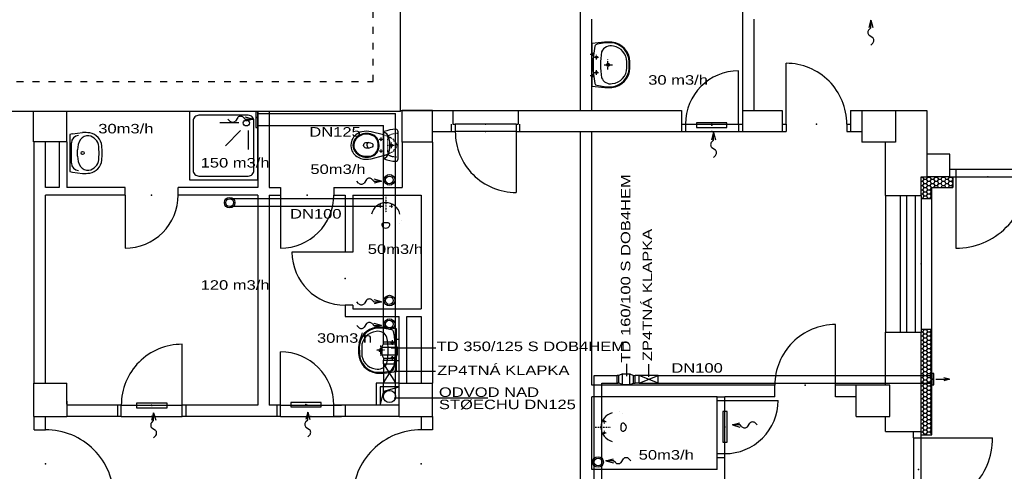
# Model space of a CAD drawing. Extents: x -196363 to 398972, y -489949 to -260582.
# Tile 123 of 256: x 217862 to 230826, y -473423 to -467477. Entities that reach past the tile are written whole.
import ezdxf

# ---------------------------------------------------------------- set-up
doc = ezdxf.new("R2010")
doc.units = 0
doc.header["$MEASUREMENT"] = 0
doc.linetypes.add('DASHED1', pattern=[1, 0.3, -0.4, 0.3])
doc.linetypes.add('DOTDASH', pattern=[1, 0.3, -0.2, 0, -0.2, 0.3])
for name, color, linetype in [('dvere', 1, 'Continuous'), ('navrh', 2, 'Continuous'), ('noszdiv', 1, 'Continuous'), ('okna', 2, 'Continuous'), ('tepizol', 8, 'Continuous'), ('VZT', 2, 'Continuous'), ('zarpred', 5, 'Continuous')]:
    doc.layers.add(name, color=color, linetype=linetype)
doc.styles.add('SPIRITTXTSTYLE1', font='ROMAN')
doc.linetypes.add('CERCH2', pattern='A,0,-1,[17,dur+dsp vaclavov.shx,S=0.003401,R=0,X=-1,Y=0],0', length=1)
pattern_1 = [(0, (583704.188, -350986), (47.625, 27.4963055), [-63.5, 31.75]), (60.000002, (583704.188, -350986), (-1.7e-06, 54.9926147), [31.75, -63.5]), (120.000003, (583704.188, -350986), (-47.625, 27.4963055), [-63.5, 31.75])]

msp = doc.modelspace()

# ---------------------------------------------------------------- hatches: boundary and pattern name
at = {"layer": 'tepizol', "linetype": 'Continuous', "ltscale": 300}
h = msp.add_hatch(dxfattribs=at)
h.set_pattern_fill('Plastev', color=1, scale=31.75, style=0, pattern_type=2)
h.set_pattern_definition(pattern_1)
h.paths.add_polyline_path([(229807.20312, -469545.875), (229732.1875, -469545.875), (229732.1875, -469790.96875), (229732.1875, -469830.9375), (229872.1875, -469830.9375), (229872.1875, -469685.875), (230147.21875, -469685.875), (230147.21875, -469545.875), (230107.1875, -469545.875)], flags=0)
h = msp.add_hatch(dxfattribs=at)
h.set_pattern_fill('Plastev', color=1, scale=31.75, style=0, pattern_type=2)
h.set_pattern_definition(pattern_1)
h.paths.add_polyline_path([(229732.1875, -472900.9375), (229732.1875, -472940.96875), (229872.1875, -472940.96875), (229872.1875, -471550.90625), (229732.1875, -471550.90625), (229732.1875, -471590.875)], flags=0)

# ---------------------------------------------------------------- linework, layer by layer
at = {"layer": 'dvere', "color": 1, "linetype": 'Continuous', "ltscale": 300}
for p, q in [((227952.20312, -468850.96875, 900), (227952.20312, -468050.96875, 900)), ((227327.21875, -468850.96875, 900), (227327.21875, -468150.96875, 900)), ((226627.23438, -468850.96875), (227327.21875, -468850.96875)), ((224397.1875, -468950.9375, 1723.80005), (224397.1875, -469750.9375, 1723.80005)), ((226627.23438, -468950.96875), (227327.21875, -468950.96875)), ((230107.1875, -469445.9375, 900), (230187.20312, -469445.9375, 900)), ((230187.20312, -469445.9375, 900), (230187.20312, -469545.875, 900)), ((230187.20312, -469445.9375, 900), (231127.20312, -469445.9375, 900)), ((230107.1875, -469545.875, 900), (230187.20312, -469545.875, 900)), ((230187.20312, -469545.875, 900), (230187.20312, -470485.875, 900)), ((230187.20312, -469545.875, 900), (231127.20312, -469545.875, 900)), ((219249.67188, -469785.90625, 900), (219249.67188, -470485.875, 900)), ((221297.20312, -469785.90625, 900), (221297.20312, -470485.875, 900)), ((222147.20312, -470535.90625, 900), (221447.21875, -470535.90625, 900)), ((228604.01562, -472290.9375, 900), (228604.01562, -471490.9375, 900)), ((219999.67188, -472550.9375, 900), (219999.67188, -471750.9375, 900)), ((221297.20312, -472550.9375, 900), (221297.20312, -471850.9375, 900)), ((227047.17188, -473190.875), (227047.17188, -472490.90625)), ((227147.1875, -473190.875), (227147.17188, -472490.90625)), ((227147.1875, -472490.90625, 900), (227847.17188, -472490.90625, 900)), ((229632.17188, -472980.9375, 900), (229632.17188, -472900.9375, 900)), ((229732.1875, -472980.9375, 900), (229732.1875, -472900.9375, 900)), ((229632.17188, -472980.9375, 900), (229732.1875, -472980.9375, 900)), ((229632.17188, -472980.9375, 900), (229632.17188, -473920.9375, 900)), ((229732.1875, -472980.9375, 900), (230672.1875, -472980.9375, 900)), ((229732.1875, -473920.9375, 900), (229732.1875, -472980.9375, 900))]:
    msp.add_line(p, q, dxfattribs=at)
at = {"layer": 'dvere', "color": 1, "linetype": 'Continuous', "ltscale": 304.799988}
for p, q in [((223547.1875, -468950.9375), (223547.1875, -468850.96875)), ((224447.20312, -468950.9375), (224447.20312, -468850.90625)), ((226577.23438, -468850.96875), (226577.23438, -468950.96875)), ((227377.23438, -468850.96875), (227377.23438, -468950.96875)), ((227047.17188, -472440.90625), (227147.17188, -472440.90625)), ((219149.65625, -472550.9375), (219149.65625, -472700.9375)), ((220049.67188, -472550.9375), (220049.67188, -472700.9375)), ((221247.20312, -472550.9375), (221247.20312, -472700.9375)), ((222147.20312, -472550.9375), (222147.20312, -472700.9375)), ((227047.17188, -473240.90625), (227147.1875, -473240.90625))]:
    msp.add_line(p, q, dxfattribs=at)
at = {"layer": 'dvere', "color": 1, "linetype": 'Continuous', "ltscale": 330}
for p, q in [((224397.1875, -468850.96875), (223597.1875, -468850.96875)), ((224397.1875, -468950.9375), (223597.1875, -468950.9375)), ((219199.67188, -472550.9375), (219999.67188, -472550.9375)), ((221297.20312, -472550.9375), (222097.20312, -472550.9375)), ((219199.67188, -472700.9375), (219999.67188, -472700.9375)), ((221297.20312, -472700.9375), (222097.20312, -472700.9375))]:
    msp.add_line(p, q, dxfattribs=at)
at = {"layer": 'dvere', "color": 1, "linetype": 'Continuous', "ltscale": 300}
for centre, radius, start, end in [((227952.20312, -468850.96875, 900), 800.00079, 0, 90.000002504), ((227327.21875, -468850.96875, 900), 699.98828, 90.000009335, 180.000005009), ((224397.1875, -468950.9375, 1723.80005), 800.00085, 180.000005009, 270.000028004), ((230187.20312, -469545.875, 900), 939.99786, 269.999235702, 360.000010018), ((219249.67188, -469785.90625, 900), 699.98828, 270.000000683, 360.000010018), ((221297.20312, -469785.90625, 900), 699.98828, 270.000000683, 360.000010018), ((222147.20312, -470535.90625, 900), 699.98834, 180.000005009, 270.000000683), ((228604.01562, -472290.9375, 900), 800.00079, 90.000002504, 180.000005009), ((219999.67188, -472550.9375, 900), 800.00085, 90.000002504, 180.000005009), ((221297.20312, -472550.9375, 900), 699.98828, 0, 90.000002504), ((227147.1875, -472490.90625, 900), 699.98822, 270.000000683, 360.000010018), ((218202.17188, -473775.9375, 900), 900.01331, 0, 90.000002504), ((223147.1875, -473775.9375, 900), 900.01331, 90.000002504, 180.000005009), ((229732.1875, -472980.9375, 900), 939.99207, 269.999235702, 360.000010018)]:
    msp.add_arc(centre, radius, start, end, dxfattribs=at)
at = {"layer": 'dvere', "color": 1, "linetype": 'Continuous', "ltscale": 250}
msp.add_point((223997.1875, -468850.96875), dxfattribs=at)
at = {"layer": 'dvere', "color": 1, "linetype": 'Continuous', "ltscale": 300}
for p in [(226977.23438, -468850.96875, 900), (228352.20312, -468850.96875, 900), (223997.1875, -468950.9375, 1723.80005), (230607.20312, -469545.875, 900), (219599.67188, -469785.90625, 900), (221647.20312, -469785.90625, 900), (222147.20312, -470885.9375, 900), (228204.01562, -472290.875, 900), (219599.67188, -472550.9375, 900), (221647.20312, -472550.9375, 900), (227147.1875, -472840.9375, 900), (218202.17188, -473325.9375, 900), (223147.1875, -473325.9375, 900), (229696.51562, -473400.9375, 900)]:
    msp.add_point(p, dxfattribs=at)
at = {"layer": 'dvere', "color": 15, "linetype": 'Continuous', "ltscale": 250}
for p in [(226977.23438, -468950.96875), (219599.67188, -472700.9375), (221697.20312, -472700.9375), (227147.17188, -472840.90625)]:
    msp.add_point(p, dxfattribs=at)
at = {"layer": 'navrh', "color": 1, "linetype": 'Continuous', "ltscale": 300}
for p, q in [((225247.20312, -468670.9375, 900), (225247.20312, -465320.96875, 900)), ((227377.23438, -466470.90625, 900), (227377.23438, -468670.9375, 900)), ((225397.21875, -468670.9375, 900), (225397.21875, -467470.9375, 900)), ((227527.20312, -467470.9375, 900), (227527.20312, -468670.9375, 900)), ((220997.21875, -468685.96875, 900), (220997.21875, -469685.9375, 900)), ((221147.1875, -468685.96875, 900), (221147.1875, -469685.9375, 900)), ((226577.23438, -468850.96875, 900), (226627.23438, -468850.96875, 900)), ((226627.23438, -468850.96875, 900), (226627.23438, -468950.9375, 900)), ((227327.21875, -468850.96875, 900), (227377.23438, -468850.96875, 900)), ((227327.21875, -468850.96875, 900), (227327.21875, -468950.9375, 900)), ((227902.20312, -468850.96875, 900), (227952.20312, -468850.96875, 900)), ((227952.20312, -468850.96875, 900), (227952.20312, -468950.9375, 900)), ((228752.20312, -468850.96875, 900), (228802.20312, -468850.96875, 900)), ((228752.20312, -468850.96875, 900), (228752.20312, -468950.9375, 900)), ((225247.20312, -478670.9375, 900), (225247.20312, -468950.9375, 900)), ((225397.21875, -472290.9375, 900), (225397.21875, -468950.9375, 900)), ((226577.23438, -468950.9375, 900), (226627.23438, -468950.9375, 900)), ((227327.21875, -468950.9375, 900), (227377.23438, -468950.9375, 900)), ((227902.20312, -468950.9375, 900), (227952.20312, -468950.9375, 900)), ((228752.20312, -468950.9375, 900), (228802.20312, -468950.9375, 900)), ((218052.20312, -472260.90625, 900), (218052.20312, -469085.90625, 900)), ((218202.17188, -469685.9375, 900), (218202.17188, -469085.90625, 900)), ((218382.20312, -469085.90625, 900), (218382.20312, -469685.9375, 900)), ((218482.21875, -469085.90625, 900), (218482.21875, -469685.9375, 900)), ((222897.20312, -469090.9375, 900), (222897.20312, -469685.9375, 900)), ((223297.20312, -469090.9375, 900), (223297.20312, -472260.90625, 900)), ((230107.1875, -469245.9375, 900), (229807.20312, -469245.9375, 900)), ((229807.20312, -469245.9375, 900), (229807.20312, -469545.875, 900)), ((230107.1875, -469545.875, 900), (230107.1875, -469245.9375, 900)), ((230107.1875, -469545.875, 900), (229807.20312, -469545.875, 900)), ((230147.21875, -469545.875, 900), (230147.21875, -469685.875, 900)), ((218382.20312, -469685.9375, 900), (218202.17188, -469685.9375, 900)), ((218202.17188, -472260.90625, 900), (218202.17188, -469785.90625, 900)), ((219249.67188, -469785.90625, 900), (218202.17188, -469785.90625, 900)), ((219249.67188, -469685.9375, 900), (218482.21875, -469685.9375, 900)), ((219249.67188, -469785.90625, 900), (219249.67188, -469685.9375, 900)), ((220997.21875, -469685.9375, 900), (219949.65625, -469685.9375, 900)), ((219949.65625, -469785.90625, 900), (219949.65625, -469685.9375, 900)), ((220997.21875, -469785.90625, 900), (219949.65625, -469785.90625, 900)), ((220997.21875, -469785.90625, 900), (220997.21875, -472550.9375, 900)), ((221147.1875, -469685.9375, 900), (221297.20312, -469685.9375, 900)), ((221147.1875, -469785.90625, 900), (221147.1875, -472550.9375, 900)), ((221147.1875, -469785.90625, 900), (221297.20312, -469785.90625, 900)), ((221297.20312, -469685.9375, 900), (221297.20312, -469785.90625, 900)), ((221997.1875, -469685.9375, 900), (222897.20312, -469685.9375, 900)), ((221997.1875, -469685.9375, 900), (221997.1875, -469785.90625, 900)), ((221997.1875, -469785.90625, 900), (222147.20312, -469785.90625, 900)), ((222147.20312, -469785.90625, 900), (222147.20312, -470535.90625, 900)), ((222247.17188, -469785.90625, 900), (223147.1875, -469785.90625, 900)), ((222247.17188, -469785.90625, 900), (222247.17188, -470535.90625, 900)), ((223147.1875, -469785.90625, 900), (223147.1875, -471285.875, 900)), ((229872.1875, -469830.9375, 900), (229872.1875, -469685.875, 900)), ((229872.1875, -469685.875, 900), (230147.21875, -469685.875, 900)), ((229732.1875, -469830.9375, 900), (229872.1875, -469830.9375, 900)), ((229872.1875, -471550.90625, 2547.59985), (229872.1875, -469830.9375, 2547.59985)), ((222247.17188, -470535.90625, 900), (222147.20312, -470535.90625, 900)), ((222247.17188, -471235.875, 900), (222147.20312, -471235.875, 900)), ((222147.20312, -471235.875, 900), (222147.20312, -471385.90625, 900)), ((222247.17188, -471235.875, 900), (222247.17188, -471285.875, 900)), ((222247.17188, -471285.875, 900), (223147.1875, -471285.875, 900)), ((222147.20312, -471385.90625, 900), (222857.21875, -471385.90625, 900)), ((222857.21875, -472260.90625, 900), (222857.21875, -471385.90625, 900)), ((222957.1875, -471385.90625, 900), (223147.1875, -471385.90625, 900)), ((222957.1875, -472260.90625, 900), (222957.1875, -471385.90625, 900)), ((223147.1875, -471385.90625, 900), (223147.1875, -472260.90625, 900)), ((229732.1875, -471550.90625, 900), (229872.1875, -471550.90625, 900)), ((229872.1875, -472940.96875, 900), (229872.1875, -471550.90625, 900)), ((222857.21875, -472260.90625, 900), (222557.23438, -472260.90625, 900)), ((222557.23438, -472260.90625, 900), (222557.23438, -472550.9375, 900)), ((222857.21875, -472310.90625, 900), (222607.23438, -472310.90625, 900)), ((222607.23438, -472310.90625, 900), (222607.23438, -472550.9375, 900)), ((222607.23438, -472550.9375, 900), (222654.35938, -472366.375, 900)), ((222654.35938, -472366.375, 900), (222857.21875, -472310.90625, 900)), ((227804.01562, -472290.9375, 900), (225397.21875, -472290.9375, 900)), ((227804.01562, -472440.90625, 900), (227804.01562, -472290.9375, 900)), ((228877.21875, -472290.9375, 900), (228604.01562, -472290.9375, 900)), ((228604.01562, -472440.90625, 900), (228604.01562, -472290.9375, 900)), ((225397.21875, -473400.9375, 900), (225397.21875, -472440.90625, 900)), ((227047.17188, -472440.90625, 900), (225397.21875, -472440.90625, 900)), ((227047.17188, -472490.90625, 900), (227047.17188, -472440.90625, 900)), ((227047.17188, -472490.90625, 900), (227147.1875, -472490.90625, 900)), ((227804.01562, -472440.90625, 900), (227147.1875, -472440.90625, 900)), ((227147.1875, -472490.90625, 900), (227147.1875, -472440.90625, 900)), ((228877.21875, -472440.90625, 900), (228604.01562, -472440.90625, 900)), ((219199.67188, -472550.9375, 900), (218482.21875, -472550.9375, 900)), ((219199.67188, -472700.9375, 900), (219199.67188, -472550.9375, 900)), ((219999.67188, -472700.9375, 900), (219999.67188, -472550.9375, 900)), ((220997.21875, -472550.9375, 900), (219999.67188, -472550.9375, 900)), ((221297.20312, -472550.9375, 900), (221147.1875, -472550.9375, 900)), ((221297.20312, -472700.9375, 900), (221297.20312, -472550.9375, 900)), ((221997.1875, -472700.9375, 900), (221997.1875, -472550.9375, 900)), ((222857.21875, -472550.9375, 900), (221997.1875, -472550.9375, 900)), ((218052.20312, -472875.90625, 900), (218052.20312, -472700.9375, 900)), ((218202.17188, -472875.90625, 900), (218202.17188, -472700.9375, 900)), ((219199.67188, -472700.9375, 900), (218482.21875, -472700.9375, 900)), ((221297.20312, -472700.9375, 900), (219999.67188, -472700.9375, 900)), ((222857.21875, -472700.9375, 900), (221997.1875, -472700.9375, 900)), ((223147.1875, -472700.9375, 900), (223147.1875, -472875.90625, 900)), ((223297.20312, -472700.9375, 900), (223297.20312, -472875.90625, 900)), ((218052.20312, -472875.90625, 900), (218202.17188, -472875.90625, 900)), ((223297.20312, -472875.90625, 900), (223147.1875, -472875.90625, 900)), ((229260.84375, -472900.9375, 900), (229732.1875, -472900.9375, 900)), ((229732.1875, -472940.96875, 900), (229872.1875, -472940.96875, 900)), ((227047.17188, -473400.9375, 900), (227047.17188, -473190.875, 900)), ((227047.17188, -473190.875, 900), (227147.1875, -473190.875, 900)), ((227147.1875, -474000.90625, 900), (227147.1875, -473190.875, 900)), ((227047.17188, -473400.9375, 900), (225397.21875, -473400.9375, 900))]:
    msp.add_line(p, q, dxfattribs=at)
at = {"layer": 'navrh', "color": 1, "linetype": 'Continuous'}
for p, q in [((218521.40625, -468988.28125), (218521.40625, -469476.125)), ((218555.59375, -468981.59375), (218689.73438, -468962.1875)), ((218542.64062, -469364.03125), (218542.64062, -469100.15625)), ((218623.3125, -469275.875), (218623.3125, -469188.21875)), ((218555.59375, -469482.875), (218689.73438, -469501.9375))]:
    msp.add_line(p, q, dxfattribs=at).dxf.unprotected_set("ltscale", 0)
msp.add_circle((218690.875, -469232.0625), 21.18323, dxfattribs=at).dxf.unprotected_set("ltscale", 0)
for centre, radius, start, end in [((218551.71875, -469052.1875), 70.72173, 86.858388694, 115.347988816), ((218639.23438, -469100.15625), 96.59541, 91.701266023, 179.999991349), ((218756.3125, -469114.375), 110.45582, 81.006118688, 147.294887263), ((218706.10938, -469471.125), 509.16974, 81.058957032, 91.840219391), ((218749.51562, -469157.15625), 153.76849, 4.769780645, 81.005626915), ((218756.15625, -469153.1875), 187.28143, 4.769780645, 81.005626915), ((218875.875, -469191.1875), 252.55522, 147.294395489, 179.835219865), ((215751.125, -469407.375), 3162.604, 3.174412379, 4.771146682), ((215599.96875, -469416.59375), 3354.47705, 3.174412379, 4.771146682), ((218875.8125, -469273.1875), 252.55522, 180.111541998, 212.652994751), ((215751.26562, -469054.0625), 3162.604, 355.176065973, 356.772800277), ((215600.10938, -469044.625), 3354.47705, 355.176065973, 356.772800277), ((218639.23438, -469364.03125), 96.59541, 179.999991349, 268.298709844), ((218756.21875, -469349.84375), 110.45582, 212.652666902, 278.940854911), ((218749.46875, -469307.0625), 153.76849, 278.941046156, 355.176065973), ((218756.10938, -469311.03125), 187.28143, 278.941046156, 355.176065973), ((218551.71875, -469412.25), 70.72173, 244.652485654, 273.141641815), ((218706.10938, -468993.03125), 509.16974, 268.159811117, 278.941073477)]:
    msp.add_arc(centre, radius, start, end, dxfattribs=at).dxf.unprotected_set("ltscale", 0)
at = {"layer": 'noszdiv', "color": 1, "linetype": 'DASHED1', "ltscale": 300}
for p, q in [((222517.20312, -468290.90625, 900), (222517.20312, -462860.9375, 900)), ((211102.17188, -468290.90625, 900), (222517.20312, -468290.90625, 900))]:
    msp.add_line(p, q, dxfattribs=at)
at = {"layer": 'noszdiv', "color": 1, "linetype": 'Continuous', "ltscale": 300}
for p, q in [((222877.21875, -468685.96875, 900), (222877.21875, -463135.96875, 900)), ((218042.1875, -468685.96875, 900), (213692.1875, -468685.96875, 900)), ((218482.21875, -468685.96875, 900), (218042.1875, -468685.96875, 900)), ((218042.1875, -469085.90625, 900), (218042.1875, -468685.96875, 900)), ((222877.21875, -468685.96875, 900), (218482.21875, -468685.96875, 900)), ((218482.21875, -469085.90625, 900), (218482.21875, -468685.96875, 900)), ((222877.21875, -468670.9375, 900), (223567.17188, -468670.9375, 900)), ((223297.20312, -468670.9375, 900), (222897.20312, -468670.9375, 900)), ((222897.20312, -468710.90625, 900), (222897.20312, -468670.9375, 900)), ((222897.20312, -469090.9375, 900), (222897.20312, -468710.90625, 900)), ((223297.20312, -469090.9375, 900), (223297.20312, -468670.9375, 900)), ((223567.17188, -468670.9375, 900), (223567.17188, -468850.96875, 900)), ((224427.20312, -468670.9375, 900), (226577.23438, -468670.9375, 900)), ((224427.20312, -468670.9375, 900), (224427.20312, -468850.96875, 900)), ((226577.23438, -468670.9375, 900), (226577.23438, -468950.9375, 900)), ((227377.23438, -468670.9375, 900), (227902.20312, -468670.9375, 900)), ((227377.23438, -468670.9375, 900), (227377.23438, -468950.9375, 900)), ((227902.20312, -468670.9375, 900), (227902.20312, -468950.9375, 900)), ((228802.20312, -468670.9375, 900), (228952.17188, -468670.9375, 900)), ((228802.20312, -468670.9375, 900), (228802.20312, -468950.9375, 900)), ((228952.17188, -468670.9375, 900), (229807.20312, -468670.9375, 900)), ((228952.17188, -468670.9375, 900), (228952.17188, -469090.9375, 900)), ((229392.21875, -468670.9375, 900), (229392.21875, -469090.9375, 900)), ((229807.20312, -468670.9375, 900), (229807.20312, -469245.9375, 900)), ((223567.17188, -468850.96875, 900), (223597.1875, -468850.96875, 900)), ((223597.1875, -468850.96875, 900), (223597.1875, -468950.9375, 900)), ((224397.1875, -468850.96875, 900), (224427.20312, -468850.96875, 900)), ((224397.1875, -468850.96875, 900), (224397.1875, -468950.9375, 900)), ((223297.20312, -468950.9375, 900), (223567.17188, -468950.9375, 900)), ((223567.17188, -468950.9375, 900), (223597.1875, -468950.9375, 900)), ((224397.1875, -468950.9375, 900), (224427.20312, -468950.9375, 900)), ((224427.20312, -468950.9375, 900), (226577.23438, -468950.9375, 900)), ((227377.23438, -468950.9375, 900), (227902.20312, -468950.9375, 900)), ((228802.20312, -468950.9375, 900), (228952.17188, -468950.9375, 900)), ((218482.21875, -469085.90625, 900), (218042.1875, -469085.90625, 900)), ((223297.20312, -469090.9375, 900), (222897.20312, -469090.9375, 900)), ((229392.21875, -469090.9375, 900), (228952.17188, -469090.9375, 900)), ((229260.84375, -469790.96875, 900), (229260.84375, -469090.9375, 900)), ((229807.20312, -469350.9375, 900), (229807.20312, -469350.9375, 900)), ((229732.1875, -469790.96875, 900), (229732.1875, -469545.875, 900)), ((229732.1875, -469545.875, 900), (229807.20312, -469545.875, 900)), ((229260.84375, -469790.96875, 900), (229732.1875, -469790.96875, 900)), ((229260.84375, -472290.9375, 900), (229260.84375, -471590.875, 900)), ((229260.84375, -471590.875, 900), (229732.1875, -471590.875, 900)), ((229732.1875, -472900.9375, 900), (229732.1875, -471590.875, 900)), ((218042.1875, -472260.90625, 900), (218042.1875, -472700.9375, 900)), ((218042.1875, -472260.90625, 900), (218482.21875, -472260.90625, 900)), ((218482.21875, -472540.90625, 900), (218482.21875, -472260.90625, 900)), ((222857.21875, -472260.90625, 900), (223297.20312, -472260.90625, 900)), ((222857.21875, -472700.9375, 900), (222857.21875, -472260.90625, 900)), ((223297.20312, -472700.9375, 900), (223297.20312, -472260.90625, 900)), ((228877.21875, -472700.9375, 900), (228877.21875, -472290.9375, 900)), ((229317.20312, -472290.9375, 900), (228877.21875, -472290.9375, 900)), ((228877.21875, -472700.9375, 900), (228877.21875, -472336.71875, 900)), ((229317.20312, -472700.9375, 900), (229317.20312, -472290.9375, 900)), ((218482.21875, -472500.9375, 900), (218482.21875, -472700.9375, 900)), ((218042.1875, -472700.9375, 900), (218482.21875, -472700.9375, 900)), ((222857.21875, -472700.9375, 900), (223297.20312, -472700.9375, 900)), ((228877.21875, -472700.9375, 900), (229260.84375, -472700.9375, 900)), ((229260.84375, -472700.9375, 900), (229317.20312, -472700.9375, 900)), ((229260.84375, -472900.9375, 900), (229260.84375, -472700.9375, 900))]:
    msp.add_line(p, q, dxfattribs=at)
at = {"layer": 'noszdiv', "color": 1, "linetype": 'CERCH2', "ltscale": 300}
msp.add_line((223567.17188, -468670.9375, 900), (224427.20312, -468670.9375, 900), dxfattribs=at)
at = {"layer": 'okna', "color": 1, "linetype": 'Continuous', "ltscale": 300}
for p, q in [((229260.84375, -469790.96875, 5171.40039), (229260.84375, -471590.875, 5171.40039)), ((229456.5, -469790.96875, 5247.6001), (229456.5, -471590.875, 5247.6001)), ((229536.53125, -469790.96875, 5247.6001), (229536.53125, -471590.875, 5247.6001)), ((229652.21875, -469790.96875, 5171.40039), (229652.21875, -471590.875, 5171.40039)), ((229732.1875, -469790.96875, 5171.40039), (229732.1875, -471590.875, 5171.40039))]:
    msp.add_line(p, q, dxfattribs=at)
msp.add_point((229732.1875, -470690.9375, 4347.6001), dxfattribs=at)
at = {"layer": 'VZT', "color": 2, "linetype": 'Continuous', "ltscale": 300}
for p, q in [((229069.20312, -467482.28125, 900), (229042.375, -467582.4375, 900)), ((229069.20312, -467583.25, 900), (229069.20312, -467482.28125, 900)), ((229069.20312, -467482.28125, 900), (229095.59375, -467580.8125, 900)), ((220932.125, -468788.3125, 900), (220831.96875, -468761.46875, 900)), ((220972.3125, -468690.9375, 900), (220972.21875, -468895.96875, 900)), ((220997.3125, -468690.9375, 900), (220972.3125, -468690.9375, 900)), ((220997.21875, -468895.96875, 900), (220997.3125, -468690.9375, 900)), ((220831.125, -468788.3125, 900), (220932.125, -468788.3125, 900)), ((220932.125, -468788.3125, 900), (220833.54688, -468814.6875, 900)), ((227174.17188, -468834.40625, 900), (226774.17188, -468834.40625, 900)), ((226774.17188, -468834.40625, 900), (226774.17188, -468894.375, 900)), ((227174.17188, -468894.375, 900), (227174.17188, -468834.40625, 900)), ((220972.21875, -468895.96875, 900), (220997.21875, -468895.96875, 900)), ((226774.17188, -468894.375, 900), (227174.17188, -468894.375, 900)), ((226998.46875, -468961.4375, 900), (226971.625, -469061.59375, 900)), ((226998.46875, -469062.40625, 900), (226998.46875, -468961.4375, 900)), ((226998.46875, -468961.4375, 900), (227024.85938, -469059.96875, 900)), ((222526.82812, -469603.4375, 900), (222627.78125, -469603.4375, 900)), ((222526.82812, -469603.4375, 900), (222627.78125, -469603.4375, 900)), ((222627.78125, -469603.4375, 900), (222527.60938, -469576.59375, 900)), ((222627.78125, -469603.4375, 900), (222527.60938, -469576.59375, 900)), ((222627.78125, -469603.4375, 900), (222529.25, -469629.84375, 900)), ((222627.78125, -469603.4375, 900), (222529.25, -469629.84375, 900)), ((222526.82812, -471193.0625, 900), (222627.78125, -471193.0625, 900)), ((222627.78125, -471193.0625, 900), (222527.60938, -471166.21875, 900)), ((222627.78125, -471193.0625, 900), (222529.25, -471219.46875, 900)), ((222627.78125, -471502.53125, 900), (222527.60938, -471475.6875, 900)), ((222526.82812, -471502.53125, 900), (222627.78125, -471502.53125, 900)), ((222627.78125, -471502.53125, 900), (222529.25, -471528.9375, 900)), ((222630.53125, -471788.1875, 900), (222650.51562, -471743.125, 900)), ((222650.51562, -471718.125, 900), (222810.51562, -471718.125, 900)), ((222650.51562, -471743.125, 900), (222650.51562, -471718.125, 900)), ((222650.51562, -471743.125, 900), (222810.51562, -471743.125, 900)), ((222810.51562, -471743.125, 900), (222810.51562, -471718.125, 900)), ((222830.5, -471788.1875, 900), (222810.51562, -471743.125, 900)), ((222630.53125, -471788.1875, 900), (222830.5, -471788.1875, 900)), ((222630.53125, -471788.1875, 900), (222630.53125, -471888.1875, 900)), ((223341.48438, -471800, 900), (222752.9375, -471800, 900)), ((222830.5, -471788.1875, 900), (222830.5, -471888.1875, 900)), ((222630.53125, -471888.1875, 900), (222830.5, -471888.1875, 900)), ((222630.53125, -471888.1875, 900), (222650.51562, -471933.25, 900)), ((222650.51562, -471933.25, 900), (222810.51562, -471933.25, 900)), ((222650.51562, -471933.25, 900), (222650.51562, -471958.25, 900)), ((222650.51562, -471958.25, 900), (222810.51562, -471958.25, 900)), ((222830.5, -471888.1875, 900), (222810.51562, -471933.25, 900)), ((222810.51562, -471933.25, 900), (222810.51562, -471958.25, 900)), ((222650.51562, -472008.25, 900), (222810.51562, -472008.25, 900)), ((222650.51562, -472008.25, 900), (222650.51562, -472258.21875, 900)), ((222650.51562, -472258.21875, 900), (222810.51562, -472008.25, 900)), ((222650.51562, -472008.25, 900), (222810.51562, -472258.21875, 900)), ((223334.6875, -472108.40625, 900), (222790.34375, -472108.40625, 900)), ((222810.51562, -472258.21875, 900), (222810.51562, -472008.25, 900)), ((225851.14062, -472010.03125, 900), (225851.14062, -472169.34375, 900)), ((226140.3125, -472013.40625, 900), (226140.3125, -472179.5, 900)), ((222650.51562, -472258.21875, 900), (222810.51562, -472258.21875, 900)), ((225727.20312, -472260.90625, 900), (225727.20312, -472160.90625, 900)), ((225752.20312, -472160.90625, 900), (225727.20312, -472160.90625, 900)), ((225752.20312, -472260.90625, 900), (225727.20312, -472260.90625, 900)), ((225797.25, -472140.90625, 900), (225752.20312, -472160.90625, 900)), ((225752.20312, -472260.90625, 900), (225752.20312, -472160.90625, 900)), ((225797.25, -472280.90625, 900), (225752.20312, -472260.90625, 900)), ((225797.25, -472280.90625, 900), (225797.25, -472140.90625, 900)), ((225797.25, -472140.90625, 900), (225897.25, -472140.90625, 900)), ((225897.25, -472280.90625, 900), (225897.25, -472140.90625, 900)), ((225897.25, -472140.90625, 900), (225942.29688, -472160.90625, 900)), ((225897.25, -472280.90625, 900), (225942.29688, -472260.90625, 900)), ((225942.29688, -472260.90625, 900), (225942.29688, -472160.90625, 900)), ((225942.29688, -472160.90625, 900), (225967.3125, -472160.90625, 900)), ((225942.29688, -472260.90625, 900), (225967.3125, -472260.90625, 900)), ((225967.3125, -472260.90625, 900), (225967.3125, -472160.90625, 900)), ((226017.3125, -472260.90625, 900), (226017.3125, -472160.90625, 900)), ((226267.29688, -472260.90625, 900), (226017.3125, -472160.90625, 900)), ((226017.3125, -472260.90625, 900), (226267.29688, -472160.90625, 900)), ((226267.29688, -472160.90625, 900), (226017.3125, -472160.90625, 900)), ((226017.3125, -472260.90625, 900), (226267.29688, -472260.90625, 900)), ((226267.29688, -472260.90625, 900), (226267.29688, -472160.90625, 900)), ((229897.1875, -472135.90625, 900), (229872.1875, -472135.90625, 900)), ((229872.1875, -472135.90625, 900), (229872.1875, -472285.90625, 900)), ((229897.1875, -472285.90625, 900), (229897.1875, -472135.90625, 900)), ((229924.5, -472211.09375, 900), (230105.67188, -472211.09375, 900)), ((230105.67188, -472211.09375, 900), (230029.75, -472190.75, 900)), ((230105.67188, -472211.09375, 900), (230029.76562, -472231.4375, 900)), ((225797.25, -472280.90625, 900), (225897.25, -472280.90625, 900)), ((229872.1875, -472285.90625, 900), (229897.1875, -472285.90625, 900)), ((221830.3125, -472515.5, 900), (221430.3125, -472515.5, 900)), ((221430.3125, -472515.5, 900), (221430.3125, -472575.5, 900)), ((221830.3125, -472575.5, 900), (221830.3125, -472515.5, 900)), ((219801.82812, -472526.625, 900), (219401.82812, -472526.625, 900)), ((219401.82812, -472526.625, 900), (219401.82812, -472586.59375, 900)), ((219401.82812, -472586.59375, 900), (219801.82812, -472586.59375, 900)), ((219626.10938, -472653.65625, 900), (219599.26562, -472753.84375, 900)), ((219626.10938, -472754.625, 900), (219626.10938, -472653.65625, 900)), ((219626.10938, -472653.65625, 900), (219652.5, -472752.1875, 900)), ((219801.82812, -472586.59375, 900), (219801.82812, -472526.625, 900)), ((221430.3125, -472575.5, 900), (221830.3125, -472575.5, 900)), ((221654.59375, -472642.5625, 900), (221627.75, -472742.71875, 900)), ((221654.59375, -472743.5, 900), (221654.59375, -472642.5625, 900)), ((221654.59375, -472642.5625, 900), (221680.98438, -472741.09375, 900)), ((227177.90625, -472637.65625, 900), (227117.92188, -472637.65625, 900)), ((227117.92188, -472637.65625, 900), (227117.92188, -473037.65625, 900)), ((227177.90625, -473037.65625, 900), (227177.90625, -472637.65625, 900)), ((227244.96875, -472813.375, 900), (227343.5, -472786.96875, 900)), ((227345.92188, -472813.375, 900), (227244.96875, -472813.375, 900)), ((227244.96875, -472813.375, 900), (227345.125, -472840.1875, 900)), ((227117.92188, -473037.65625, 900), (227177.90625, -473037.65625, 900)), ((225579.9375, -473283.40625, 900), (225678.48438, -473257.03125, 900)), ((225680.90625, -473283.40625, 900), (225579.9375, -473283.40625, 900)), ((225579.9375, -473283.40625, 900), (225680.09375, -473310.25, 900))]:
    msp.add_line(p, q, dxfattribs=at)
at = {"layer": 'VZT', "color": 2, "linetype": 'Continuous', "ltscale": 225}
for p, q in [((229045.20312, -467607.25, 900), (229069.20312, -467583.25, 900)), ((229045.20312, -467681.53125, 900), (229093.21875, -467712.28125, 900)), ((229093.21875, -467786.53125, 900), (229069.20312, -467810.5625, 900)), ((220732.84375, -468764.28125, 900), (220702.14062, -468812.3125, 900)), ((220807.10938, -468764.28125, 900), (220831.125, -468788.3125, 900)), ((220627.875, -468812.3125, 900), (220603.85938, -468788.3125, 900)), ((226974.45312, -469086.40625, 900), (226998.46875, -469062.40625, 900)), ((226974.45312, -469160.6875, 900), (227022.46875, -469191.4375, 900)), ((227022.46875, -469265.6875, 900), (226998.46875, -469289.71875, 900)), ((222323.51562, -469627.4375, 900), (222299.51562, -469603.4375, 900)), ((222323.51562, -469627.4375, 900), (222299.51562, -469603.4375, 900)), ((222428.54688, -469579.4375, 900), (222397.78125, -469627.4375, 900)), ((222428.54688, -469579.4375, 900), (222397.78125, -469627.4375, 900)), ((222502.8125, -469579.4375, 900), (222526.82812, -469603.4375, 900)), ((222502.8125, -469579.4375, 900), (222526.82812, -469603.4375, 900)), ((222323.51562, -471217.09375, 900), (222299.51562, -471193.0625, 900)), ((222428.54688, -471169.0625, 900), (222397.78125, -471217.09375, 900)), ((222502.8125, -471169.0625, 900), (222526.82812, -471193.0625, 900)), ((222428.54688, -471478.53125, 900), (222397.78125, -471526.53125, 900)), ((222502.8125, -471478.53125, 900), (222526.82812, -471502.53125, 900)), ((222323.51562, -471526.53125, 900), (222299.51562, -471502.53125, 900)), ((219602.09375, -472778.625, 900), (219626.10938, -472754.625, 900)), ((221630.57812, -472767.53125, 900), (221654.59375, -472743.5, 900)), ((219602.09375, -472852.90625, 900), (219650.125, -472883.65625, 900)), ((221630.57812, -472841.78125, 900), (221678.59375, -472872.53125, 900)), ((227369.9375, -472837.375, 900), (227345.92188, -472813.375, 900)), ((227444.20312, -472837.375, 900), (227474.95312, -472789.34375, 900)), ((227549.21875, -472789.34375, 900), (227573.23438, -472813.375, 900)), ((219650.125, -472957.9375, 900), (219626.10938, -472981.9375, 900)), ((221678.59375, -472946.8125, 900), (221654.59375, -472970.8125, 900)), ((225704.92188, -473307.40625, 900), (225680.90625, -473283.40625, 900)), ((225779.1875, -473307.40625, 900), (225809.92188, -473259.40625, 900)), ((225884.1875, -473259.40625, 900), (225908.20312, -473283.40625, 900))]:
    msp.add_line(p, q, dxfattribs=at)
at = {"layer": 'VZT', "color": 3, "linetype": 'Continuous', "ltscale": 300}
for p, q in [((220997.21875, -468710.96875, 900), (222810.51562, -468710.96875, 900)), ((222810.51562, -471718.125, 900), (222810.51562, -468710.96875, 900)), ((220997.21875, -468870.96875, 900), (222650.51562, -468870.96875, 900)), ((222650.51562, -471718.125, 900), (222650.51562, -468870.96875, 900)), ((222650.51562, -469835.90625, 900), (220626.875, -469835.90625, 900)), ((222650.51562, -469935.90625, 900), (220626.875, -469935.90625, 900)), ((222650.51562, -472008.25, 900), (222650.51562, -471958.25, 900)), ((222810.51562, -472008.25, 900), (222810.51562, -471958.25, 900)), ((222650.51562, -472438.90625, 900), (222650.51562, -472258.21875, 900)), ((222810.51562, -472438.90625, 900), (222810.51562, -472258.21875, 900)), ((225427.20312, -473550.90625, 900), (225427.20312, -472160.90625, 900)), ((225427.20312, -472160.90625, 900), (225727.20312, -472160.90625, 900)), ((225527.20312, -472260.90625, 900), (225739.70312, -472260.90625, 900)), ((225527.20312, -473550.90625, 900), (225527.20312, -472260.90625, 900)), ((226017.3125, -472160.90625, 900), (225967.3125, -472160.90625, 900)), ((226017.3125, -472260.90625, 900), (225967.3125, -472260.90625, 900)), ((226267.29688, -472160.90625, 900), (229872.1875, -472160.90625, 900)), ((226267.29688, -472260.90625, 900), (229872.1875, -472260.90625, 900)), ((224026.04688, -472462.125, 900), (222791.01562, -472462.125, 900))]:
    msp.add_line(p, q, dxfattribs=at)
at = {"layer": 'VZT', "color": 2, "linetype": 'Continuous', "ltscale": 300}
for centre, radius in [((222730.51562, -469585.9375, 900), 70.00626), ((222730.51562, -469585.9375, 900), 70.00626), ((222730.51562, -469585.9375, 900), 50.00625), ((222730.51562, -469585.9375, 900), 50.00625), ((220626.875, -469885.90625, 900), 70.00626), ((220626.875, -469885.90625, 900), 50.00625), ((222730.51562, -471175.5625, 900), 70.00626), ((222730.51562, -471175.5625, 900), 50.00625), ((222730.51562, -471485.03125, 900), 70.00626), ((222730.51562, -471485.03125, 900), 50.00625), ((225477.21875, -473300.9375, 900), 70.00626), ((225477.21875, -473300.9375, 900), 50.00625)]:
    msp.add_circle(centre, radius, dxfattribs=at)
at = {"layer": 'VZT', "color": 3, "linetype": 'Continuous', "ltscale": 300}
msp.add_circle((222730.51562, -472438.90625, 900), 79.99512, dxfattribs=at)
at = {"layer": 'VZT', "color": 2, "linetype": 'Continuous', "ltscale": 225}
for centre, start, end in [((229082.35938, -467644.40625, 900), 134.980875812, 225.019161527), ((229056.0625, -467749.375, 900), 314.980894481, 405.019180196), ((220770, -468801.4375, 900), 44.980873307, 135.019152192), ((220664.98438, -468775.15625, 900), 224.980857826, 315.019170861), ((227011.60938, -469123.5625, 900), 134.980875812, 225.019161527), ((226985.3125, -469228.53125, 900), 314.980894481, 405.019180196), ((222360.67188, -469590.28125, 900), 224.980857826, 315.019143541), ((222360.67188, -469590.28125, 900), 224.980857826, 315.019143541), ((222465.65625, -469616.59375, 900), 44.980845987, 135.019124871), ((222465.65625, -469616.59375, 900), 44.980845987, 135.019124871), ((222360.67188, -471179.9375, 900), 224.980857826, 315.019143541), ((222465.65625, -471206.21875, 900), 44.980845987, 135.019124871), ((222465.65625, -471515.6875, 900), 44.980845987, 135.019124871), ((222360.67188, -471489.375, 900), 224.980857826, 315.019143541), ((219639.26562, -472815.78125, 900), 134.980875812, 225.019161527), ((221667.73438, -472804.6875, 900), 134.980875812, 225.019161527), ((227512.0625, -472826.5, 900), 44.980893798, 135.019152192), ((219612.96875, -472920.78125, 900), 314.980894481, 405.019180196), ((221641.4375, -472909.65625, 900), 314.980894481, 405.019180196), ((227407.09375, -472800.21875, 900), 224.980885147, 315.019170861), ((225847.04688, -473296.5625, 900), 44.980856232, 135.019152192), ((225742.04688, -473270.25, 900), 224.980857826, 315.019143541)]:
    msp.add_arc(centre, 52.51345, start, end, dxfattribs=at)
at = {"layer": 'VZT', "color": 2, "linetype": 'Continuous', "ltscale": 300}
for p in [(220984.85938, -468765.96875, 900), (226974.17188, -468864.34375, 900), (229884.6875, -472210.90625, 900), (219601.82812, -472556.59375, 900), (221630.3125, -472545.46875, 900), (227147.89062, -472837.65625, 900)]:
    msp.add_point(p, dxfattribs=at)
at = {"layer": 'zarpred', "color": 1, "linetype": 'DASHED1', "ltscale": 14.000001}
for p, q in [((225374.15625, -467930.90625), (225422.07812, -467930.90625)), ((225430.3125, -467970.90625), (225482.34375, -467970.90625)), ((225454.96875, -468003.78125), (225454.96875, -467938.0625)), ((225556.26562, -468070.65625), (225665.8125, -468070.65625)), ((225606.92188, -468133.625), (225606.92188, -468002.1875)), ((225374.15625, -468210.3125), (225422.07812, -468210.3125)), ((225430.3125, -468170.625), (225482.34375, -468170.625)), ((225454.96875, -468203.46875), (225454.96875, -468137.78125)), ((222790.84375, -471729.5), (222738.85938, -471729.5)), ((222766.23438, -471696.65625), (222766.23438, -471762.375)), ((222847, -471689.8125), (222799.07812, -471689.8125)), ((222664.89062, -471829.5), (222555.34375, -471829.5)), ((222614.23438, -471766.5), (222614.23438, -471897.96875)), ((222790.84375, -471929.21875), (222738.85938, -471929.21875)), ((222766.23438, -471896.375), (222766.23438, -471962.0625)), ((222847, -471969.21875), (222799.07812, -471969.21875))]:
    msp.add_line(p, q, dxfattribs=at)
at = {"layer": 'zarpred', "color": 1, "linetype": 'Continuous'}
for p, q in [((225397.42188, -467917.8125), (225416.76562, -467917.8125)), ((225397.42188, -467945.1875), (225422.07812, -467945.1875)), ((225397.42188, -468197.21875), (225416.76562, -468197.21875)), ((225397.42188, -468224.59375), (225422.07812, -468224.59375)), ((222823.73438, -471675.5625), (222799.07812, -471675.5625)), ((222823.73438, -471702.96875), (222804.39062, -471702.96875)), ((222823.73438, -471954.96875), (222799.07812, -471954.96875)), ((222823.73438, -471982.34375), (222804.39062, -471982.34375)), ((222823.73438, -472043.375), (222804.39062, -472043.375))]:
    msp.add_line(p, q, dxfattribs=at)
at = {"layer": 'zarpred', "color": 1, "linetype": 'Continuous', "ltscale": 0.00079375}
for p, q in [((220746.1875, -468835.9375), (220496.20312, -468835.9375)), ((220771.1875, -468935.9375), (220571.17188, -469135.90625)), ((220871.20312, -468935.9375), (220871.20312, -469185.9375))]:
    msp.add_line(p, q, dxfattribs=at)
at = {"layer": 'zarpred', "color": 1, "linetype": 'DASHED1', "ltscale": 20}
for p, q in [((222618.15625, -469022.65625), (222618.15625, -469082.625)), ((222642.5625, -469052.6875), (222595.67188, -469052.6875)), ((222720.20312, -469130.65625), (222791.4375, -469130.65625)), ((222754.125, -469095.78125), (222754.125, -469168.90625)), ((222643.5, -469207.9375), (222593.79688, -469207.9375)), ((222618.15625, -469183.9375), (222618.15625, -469236.4375))]:
    msp.add_line(p, q, dxfattribs=at)
at = {"layer": 'zarpred', "color": 1, "linetype": 'DASHED1', "ltscale": 10}
for p, q in [((222606.64062, -469911), (222606.64062, -469954.53125)), ((222756.8125, -469911), (222756.8125, -469954.53125)), ((222587.89062, -469932), (222635.90625, -469932)), ((222731.15625, -469932), (222779.1875, -469932)), ((225539.04688, -472767.46875), (225582.5625, -472767.46875)), ((225560.03125, -472793.125), (225560.03125, -472745.09375)), ((225560.03125, -472936.40625), (225560.03125, -472888.375)), ((225539.04688, -472917.65625), (225582.5625, -472917.65625))]:
    msp.add_line(p, q, dxfattribs=at)
at = {"layer": 'zarpred', "color": 1, "linetype": 'DOTDASH', "ltscale": 30}
for p, q in [((222681.65625, -469809.03125), (222681.65625, -470018.28125)), ((225437.0625, -472842.625), (225646.3125, -472842.625))]:
    msp.add_line(p, q, dxfattribs=at)
at = {"layer": 'zarpred', "color": 1, "linetype": 'Continuous'}
for points in [[(225397.21875, -468350.90625), (225566.82812, -468370.53125), (225659.20312, -468370.9375, 0.3735613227), (225897.1875, -468111.71875), (225897.1875, -468111.71875), (225897.1875, -468030.125, 0.3724052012), (225660, -467770.96875), (225660, -467770.96875), (225564, -467770.78125), (225397.21875, -467790.90625)], [(225886.90625, -468030.21875, 0.3915576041), (225645.90625, -467780.40625), (225645.90625, -467780.40625), (225568.8125, -467780.9375), (225466.625, -467800.09375, 0.3566107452), (225436.3125, -467824.09375, 0.1005923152), (225436.3125, -468317.75, 0.3243051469), (225461.17188, -468340.78125), (225461.17188, -468340.78125), (225580.96875, -468360.90625), (225654.39062, -468360.90625, 0.3749197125), (225887.3125, -468118.59375), (225887.3125, -468118.59375)], [(225856.25, -468030.90625, 0.3708738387), (225678.35938, -467825.53125, 0.3916131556), (225524.51562, -467901.4375, 0.0969293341), (225524.51562, -468240.46875, 0.3847571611), (225664.26562, -468317.15625, 0.3922860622), (225856.25, -468110.40625), (225856.25, -468110.40625)], [(222823.98438, -471549.21875), (222654.3125, -471529.5625), (222561.9375, -471529.21875, 0.3735613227), (222323.96875, -471788.4375), (222323.96875, -471788.4375), (222323.96875, -471870, 0.3724052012), (222561.20312, -472129.25), (222561.20312, -472129.25), (222657.14062, -472129.34375), (222823.98438, -472109.21875)], [(222334.28125, -471869.90625, 0.3915576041), (222575.23438, -472119.78125), (222575.23438, -472119.78125), (222652.32812, -472119.21875), (222754.53125, -472100.09375, 0.3566107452), (222784.84375, -472076.0625, 0.1005923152), (222784.84375, -471582.34375, 0.3243051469), (222760.03125, -471559.34375), (222760.03125, -471559.34375), (222640.17188, -471539.1875), (222566.8125, -471539.1875, 0.3749197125), (222333.84375, -471781.59375), (222333.84375, -471781.59375)], [(222364.89062, -471869.1875, 0.3708738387), (222542.79688, -472074.59375, 0.3916131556), (222696.6875, -471998.71875, 0.0969293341), (222696.6875, -471659.6875, 0.3847571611), (222556.89062, -471583, 0.3922860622), (222364.89062, -471789.78125), (222364.89062, -471789.78125)]]:
    msp.add_lwpolyline(points, format="xyb", close=True, dxfattribs=at)
at = {"layer": 'zarpred', "color": 1, "linetype": 'Continuous', "ltscale": 0.00079375}
msp.add_lwpolyline([(220997.21875, -468685.96875), (220097.20312, -468685.96875), (220097.20312, -469585.96875), (220997.21875, -469585.96875)], close=True, dxfattribs=at)
msp.add_lwpolyline([(220871.20312, -468735.96875), (220221.17188, -468735.96875, 0.4142139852), (220146.21875, -468810.9375), (220146.21875, -469460.96875, 0.4142139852), (220221.17188, -469535.96875), (220871.20312, -469535.96875, 0.4142139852), (220946.21875, -469460.96875), (220946.21875, -468810.9375, 0.4142139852)], format="xyb", close=True, dxfattribs=at)
at = {"layer": 'zarpred', "color": 1, "linetype": 'Continuous', "ltscale": 7}
for points in [[(222653.17188, -468994.9375), (222491.20312, -468953.21875, 0.120198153), (222364.84375, -468952.875, 0.2239549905), (222236.70312, -469062.3125, 0.2338795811), (222236.70312, -469203.625, 0.1979395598), (222353.73438, -469303.40625, 0.1401719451), (222491.20312, -469307.75), (222653.17188, -469266.1875)], [(222593.09375, -469128.125, 0.1740990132), (222565.125, -469032.125, 0.0907895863), (222526.67188, -468998, 0.1244630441), (222430.67188, -468975.1875, 0.1129211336), (222334.6875, -468997.75, 0.1750533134), (222263.59375, -469075.59375, 0.2588111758), (222263.59375, -469185.34375, 0.171882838), (222334.6875, -469263.21875, 0.1320878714), (222430.67188, -469285.75, 0.1303286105), (222526.67188, -469262.90625, 0.2067324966), (222587.64062, -469182.65625, 0.0655918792), (222593.09375, -469131.8125)], [(222583.28125, -469128.71875, 0.2065757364), (222545.76562, -469025.1875, 0.205236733), (222410.39062, -468986.1875, 0.1817712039), (222304.8125, -469032.25, 0.1942552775), (222260.26562, -469122.625, 0.1107989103), (222270.59375, -469181.75, 0.1518451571), (222339.34375, -469254.375, 0.116294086), (222430.67188, -469275.78125, 0.2009926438), (222545.76562, -469235.71875, 0.1941405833), (222583.92188, -469134.875)], [(222843.875, -468952.96875, 0.4484928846), (222813.17188, -468920.3125, 0.0834908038), (222659.625, -468950.46875, 0.3122022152), (222653.17188, -468959.8125), (222653.17188, -469301.125, 0.3121754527), (222659.625, -469310.4375, 0.0834882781), (222813.17188, -469340.59375, 0.4484928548), (222843.875, -469307.96875)], [(222422.5, -469093.75, -0.1475904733), (222501.42188, -469105.84375, -0.509097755), (222501.67188, -469153.875, -0.1502406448), (222424.03125, -469168.0625, -0.8275521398), (222418.76562, -469093.90625)]]:
    msp.add_lwpolyline(points, format="xyb", close=True, dxfattribs=at)
at = {"layer": 'zarpred', "color": 1, "linetype": 'DASHED1', "ltscale": 20}
for points in [[(222653.17188, -468994.71875, -0.0494554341), (222788.15625, -469055.90625, -0.0545248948), (222788.46875, -469074.59375, -0.6626927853), (222789.0625, -469191.59375, -0.0762061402), (222788.15625, -469207.9375, -0.0001383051), (222787.85938, -469208.4375, -0.0431798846), (222653.17188, -469266.1875)], [(222844.03125, -468977.65625, 0.1706822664), (222704.46875, -469013.6875), (222704.46875, -469247.28125, 0.1706821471), (222844.03125, -469283.3125)]]:
    msp.add_lwpolyline(points, format="xyb", close=True, dxfattribs=at)
at = {"layer": 'zarpred', "color": 1, "linetype": 'Continuous', "ltscale": 7}
msp.add_lwpolyline([(222455.57812, -469093.0625, 0.6348764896), (222457.67188, -469167.71875)], format="xyb", dxfattribs=at)
at = {"layer": 'zarpred', "color": 1, "linetype": 'Continuous', "ltscale": 15}
for points in [[(222652.375, -470151.03125, 0.4793098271), (222629.90625, -470182.5625, 0.7661792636), (222733.6875, -470182.5625, 0.4645736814), (222712.3125, -470151.125, 0.0550297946), (222656.15625, -470151.03125)], [(225779.0625, -472871.84375, 0.4793098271), (225810.5625, -472894.375, 0.7661792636), (225810.5625, -472790.59375, 0.4645736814), (225779.15625, -472811.96875, 0.0550297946), (225779.0625, -472868.125)]]:
    msp.add_lwpolyline(points, format="xyb", close=True, dxfattribs=at)
at = {"layer": 'zarpred', "color": 1, "linetype": 'Continuous'}
for centre, radius in [((225454.96875, -467971.25), 12.93063), ((225607.21875, -468070.90625), 20.87694), ((225606.92188, -468070.65625), 14.78058), ((225454.96875, -468170.90625), 12.93063), ((222766.23438, -471729.1875), 12.93063), ((222613.9375, -471829.21875), 20.87694), ((222614.23438, -471829.5), 14.78058), ((222766.23438, -471928.9375), 12.93063)]:
    msp.add_circle(centre, radius, dxfattribs=at)
at = {"layer": 'zarpred', "color": 1, "linetype": 'Continuous', "ltscale": 0.00079375}
msp.add_circle((220846.20312, -468835.9375), 40, dxfattribs=at)
at = {"layer": 'zarpred', "color": 1, "linetype": 'Continuous', "ltscale": 7}
for centre, radius in [((222618.15625, -469052.6875), 9.27465), ((222754.125, -469130.46875), 17.09324), ((222754.125, -469130.46875), 13.6038), ((222618.64062, -469207.9375), 8.90025)]:
    msp.add_circle(centre, radius, dxfattribs=at)
at = {"layer": 'zarpred', "color": 1, "linetype": 'Continuous', "ltscale": 15}
for centre in [(222606.64062, -469932), (222756.8125, -469932), (225560.03125, -472767.46875), (225560.03125, -472917.65625)]:
    msp.add_circle(centre, 7.44776, dxfattribs=at)
for centre, start, end in [((222682.20312, -470078.90625), 13.033492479, 166.966569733), ((225706.9375, -472842.03125), 103.033492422, 256.966579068)]:
    msp.add_arc(centre, 191.98193, start, end, dxfattribs=at)
at = {"layer": 'zarpred', "color": 1, "linetype": 'Continuous', "ltscale": 7}
msp.add_ellipse((222656.79688, -469130.125), major_axis=(-0.00001, 168.8831), ratio=0.4782613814, start_param=9.3802080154, end_param=12.6111326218, dxfattribs=at)
at = {"layer": 'zarpred', "color": 1, "linetype": 'Continuous', "ltscale": 15}
for centre, major_axis, ratio in [((222681.84375, -470164.8125), (-0.00001, -184.67633), 0.9648557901), ((222681.79688, -470126.15625), (-0.00001, -249.99986), 0.8500013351), ((225754.20312, -472842.46875), (249.99986, 0), 0.8500013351), ((225792.85938, -472842.4375), (184.67633, 0), 0.9648557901)]:
    msp.add_ellipse(centre, major_axis=major_axis, ratio=ratio, start_param=1.5707963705, end_param=7.8539819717, dxfattribs=at)

# ---------------------------------------------------------------- texts
at = {"layer": 'VZT', "color": 7, "linetype": 'Continuous', "ltscale": 300, "style": 'SPIRITTXTSTYLE1', "width": 1.3}
for s, p in [('30 m3/h', (226137.25, -468332.75, 900)), ('30m3/h', (218896.82812, -468973.90625, 900)), ('150 m3/h', (220244.29688, -469423.0625, 900)), ('50m3/h', (221689.78125, -469508.25, 900)), ('50m3/h', (222445.28125, -470561, 900)), ('120 m3/h', (220244.29688, -471032.625, 900)), ('30m3/h', (221776.3125, -471731.09375, 900)), ('50m3/h', (226012.23438, -473269.1875, 900))]:
    msp.add_text(s, height=125.25, dxfattribs=at).set_placement(p)
at = {"layer": 'VZT', "color": 3, "linetype": 'Continuous', "ltscale": 300, "style": 'SPIRITTXTSTYLE1', "width": 1.3}
for s, p in [('DN125', (221675.57812, -469016.5625, 900)), ('DN100', (221421.84375, -470095.3125, 900)), ('DN100', (226442.0625, -472124.96875, 900)), ('ODVOD NAD', (223381.84375, -472444.0625, 900)), ('ST%%216ECHU DN125', (223381.84375, -472605.09375, 900))]:
    msp.add_text(s, height=125.25, dxfattribs=at).set_placement(p)
at = {"layer": 'VZT', "color": 2, "linetype": 'Continuous', "ltscale": 300, "style": 'SPIRITTXTSTYLE1', "width": 1.3}
for s, p in [('TD 160/100 S DOB4HEM', (225902.25, -471992.09375, 900)), ('ZP4TN%%193 KLAPKA', (226187.875, -471972.1875, 900))]:
    msp.add_text(s, height=125.25, rotation=90.000002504, dxfattribs=at).set_placement(p)
for s, p in [('TD 350/125 S DOB4HEM', (223351.67188, -471840.65625, 900)), ('ZP4TN%%193 KLAPKA', (223358.5, -472155.84375, 900))]:
    msp.add_text(s, height=125.25, dxfattribs=at).set_placement(p)

doc.saveas('drawing.dxf')
